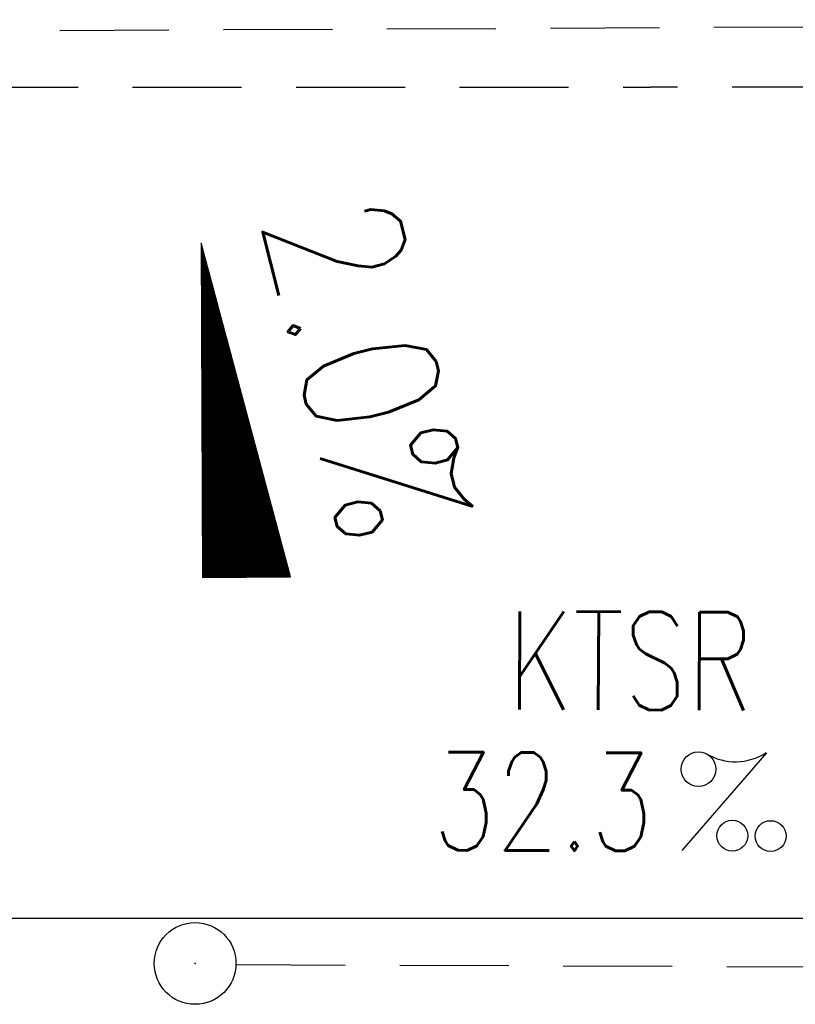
# Model space of a CAD drawing. Extents: x 0 to 1135, y 0 to 420.
# Tile 5 of 35: x 351 to 365, y 202 to 220. Entities that reach past the tile are written whole.
import ezdxf
from ezdxf.enums import TextEntityAlignment as Align

# ---------------------------------------------------------------- set-up
doc = ezdxf.new("R2010")
doc.units = 0
doc.header["$LTSCALE"] = 2
doc.header["$MEASUREMENT"] = 0
doc.linetypes.add('AUSGEZOGEN', pattern=[0])
doc.linetypes.add('GESTRICH-X2', pattern=[1.5, 1, -0.5])
doc.layers.get('0').update_dxf_attribs({"linetype": 'AUSGEZOGEN'})
for name, color, linetype in [('FBR', 8, 'CONTINUOUS'), ('GEF', 1, 'AUSGEZOGEN'), ('KANAL', 7, 'GESTRICH-X2'), ('MS-UEBERFAHRT', 8, 'GESTRICH-X2'), ('SCHSYMBOL', 7, 'CONTINUOUS'), ('TEXTO', 4, 'CONTINUOUS'), ('TEXTU', 4, 'CONTINUOUS')]:
    doc.layers.add(name, color=color, linetype=linetype)
doc.styles.add('ROMANS', font='romans.shx', dxfattribs={"width": 0.8})

# ---------------------------------------------------------------- blocks, each defined once
blk = doc.blocks.new('PROM')
blk.add_line((1.566, 1.817), (0.019, 0.015))
for centre, radius in [((0.317, 1.51), 0.317), ((0.943, 0.291), 0.283), ((1.645, 0.287), 0.283)]:
    blk.add_circle(centre, radius)
blk.add_arc((0.992, 2.682), 1.033, 239.1414, 303.3549)
blk = doc.blocks.new('GST')
at = {"color": 0}
blk.add_circle((0, 0), 0.75, dxfattribs=at)
blk.add_point((0, 0), dxfattribs=at)
blk = doc.blocks.new('10')
blk.add_blockref('GST', (0, 0))
blk = doc.blocks.new('*X17')
at = {"color": 0}
for p, q in [((725.827, 193.844), (727.436, 195.453)), ((725.827, 193.853), (727.427, 195.453)), ((725.827, 193.861), (727.418, 195.453)), ((725.827, 193.87), (727.409, 195.453)), ((725.827, 193.879), (727.401, 195.453)), ((725.827, 193.888), (727.392, 195.453)), ((725.827, 193.897), (727.383, 195.453)), ((725.827, 193.906), (727.374, 195.453)), ((725.827, 193.914), (727.365, 195.453)), ((725.827, 193.923), (727.356, 195.453)), ((725.827, 193.932), (727.347, 195.453)), ((725.827, 193.941), (727.339, 195.453)), ((725.827, 193.95), (727.33, 195.453)), ((725.827, 193.959), (727.321, 195.453)), ((725.827, 193.967), (727.312, 195.453)), ((725.827, 193.976), (727.303, 195.453)), ((725.827, 193.985), (727.294, 195.453)), ((725.827, 193.994), (727.286, 195.453)), ((725.827, 194.003), (727.277, 195.453)), ((725.827, 194.012), (727.268, 195.453)), ((725.827, 194.02), (727.259, 195.453)), ((725.827, 194.029), (727.25, 195.453)), ((725.827, 194.038), (727.241, 195.453)), ((725.827, 194.047), (727.233, 195.453)), ((725.827, 194.056), (727.224, 195.453)), ((725.827, 194.065), (727.215, 195.453)), ((725.827, 194.073), (727.206, 195.453)), ((725.827, 194.082), (727.197, 195.453)), ((725.827, 194.091), (727.188, 195.453)), ((725.827, 194.1), (727.18, 195.453)), ((725.827, 194.109), (727.171, 195.453)), ((725.827, 194.118), (727.162, 195.453)), ((725.827, 194.127), (727.153, 195.453)), ((725.827, 194.135), (727.144, 195.453)), ((725.827, 194.144), (727.135, 195.453)), ((725.827, 194.153), (727.127, 195.453)), ((725.827, 194.162), (727.118, 195.453)), ((725.827, 194.171), (727.109, 195.453)), ((725.827, 194.18), (727.1, 195.453)), ((725.827, 194.188), (727.091, 195.453)), ((725.827, 194.197), (727.082, 195.453)), ((725.827, 194.206), (727.073, 195.453)), ((725.827, 194.215), (727.065, 195.453)), ((725.827, 194.224), (727.056, 195.453)), ((725.827, 194.233), (727.047, 195.453)), ((725.827, 194.241), (727.038, 195.453)), ((725.827, 194.25), (727.029, 195.453)), ((725.827, 194.259), (727.02, 195.453)), ((725.827, 194.268), (727.012, 195.453)), ((725.827, 194.277), (727.003, 195.453)), ((725.827, 194.286), (726.994, 195.453)), ((725.827, 194.294), (726.985, 195.453)), ((725.827, 194.303), (726.976, 195.453)), ((725.827, 194.312), (726.967, 195.453)), ((725.827, 194.321), (726.959, 195.453)), ((725.827, 194.33), (726.95, 195.453)), ((725.827, 194.339), (726.941, 195.453)), ((725.827, 194.348), (726.932, 195.453)), ((725.827, 194.356), (726.923, 195.453)), ((725.827, 194.365), (726.914, 195.453)), ((725.827, 194.374), (726.906, 195.453)), ((725.827, 194.383), (726.897, 195.453)), ((725.827, 194.392), (726.888, 195.453)), ((725.827, 194.401), (726.879, 195.453)), ((725.827, 194.409), (726.87, 195.453)), ((725.827, 194.418), (726.861, 195.453)), ((725.827, 194.427), (726.853, 195.453)), ((725.827, 194.436), (726.844, 195.453)), ((725.827, 194.445), (726.835, 195.453)), ((725.827, 194.454), (726.826, 195.453)), ((725.827, 194.462), (726.817, 195.453)), ((725.827, 194.471), (726.808, 195.453)), ((725.827, 194.48), (726.799, 195.453)), ((725.827, 194.489), (726.791, 195.453)), ((725.827, 194.498), (726.782, 195.453)), ((725.827, 194.507), (726.773, 195.453)), ((725.827, 194.515), (726.764, 195.453)), ((725.827, 194.524), (726.755, 195.453)), ((725.827, 194.533), (726.746, 195.453)), ((725.827, 194.542), (726.738, 195.453)), ((725.827, 194.551), (726.729, 195.453)), ((725.827, 194.56), (726.72, 195.453)), ((725.827, 194.568), (726.711, 195.453)), ((725.827, 194.577), (726.702, 195.453)), ((725.827, 194.586), (726.693, 195.453)), ((725.827, 194.595), (726.685, 195.453)), ((725.827, 194.604), (726.676, 195.453)), ((725.827, 194.613), (726.667, 195.453)), ((725.827, 194.622), (726.658, 195.453)), ((725.827, 194.63), (726.649, 195.453)), ((725.827, 194.639), (726.64, 195.453)), ((725.827, 194.648), (726.632, 195.453)), ((725.827, 194.657), (726.623, 195.453)), ((725.827, 194.666), (726.614, 195.453)), ((725.827, 194.675), (726.605, 195.453)), ((725.827, 194.683), (726.596, 195.453)), ((725.827, 194.692), (726.587, 195.453)), ((725.827, 194.701), (726.579, 195.453)), ((725.827, 194.71), (726.57, 195.453)), ((725.827, 194.719), (726.561, 195.453)), ((725.827, 194.728), (726.552, 195.453)), ((725.827, 194.736), (726.543, 195.453)), ((725.827, 194.745), (726.534, 195.453)), ((725.827, 194.754), (726.525, 195.453)), ((725.827, 194.763), (726.517, 195.453)), ((725.827, 194.772), (726.508, 195.453)), ((725.827, 194.781), (726.499, 195.453)), ((725.827, 194.789), (726.49, 195.453)), ((725.827, 194.798), (726.481, 195.453)), ((725.827, 194.807), (726.472, 195.453)), ((725.827, 194.816), (726.464, 195.453)), ((725.827, 194.825), (726.455, 195.453)), ((725.827, 194.834), (726.446, 195.453)), ((725.827, 194.842), (726.437, 195.453)), ((725.827, 194.851), (726.428, 195.453)), ((725.827, 194.86), (726.419, 195.453)), ((725.827, 194.869), (726.411, 195.453)), ((725.827, 194.878), (726.402, 195.453)), ((725.827, 194.887), (726.393, 195.453)), ((725.827, 194.896), (726.384, 195.453)), ((725.827, 194.904), (726.375, 195.453)), ((725.827, 194.913), (726.366, 195.453)), ((725.827, 194.922), (726.358, 195.453)), ((725.827, 194.931), (726.349, 195.453)), ((725.827, 194.94), (726.34, 195.453)), ((725.827, 194.949), (726.331, 195.453)), ((725.827, 194.957), (726.322, 195.453)), ((725.827, 194.966), (726.313, 195.453)), ((725.827, 194.975), (726.305, 195.453)), ((725.827, 194.984), (726.296, 195.453)), ((725.827, 194.993), (726.287, 195.453)), ((725.827, 195.002), (726.278, 195.453)), ((725.827, 195.01), (726.269, 195.453)), ((725.827, 195.019), (726.26, 195.453)), ((725.827, 195.028), (726.251, 195.453)), ((725.827, 195.037), (726.243, 195.453)), ((725.827, 195.046), (726.234, 195.453)), ((725.827, 195.055), (726.225, 195.453)), ((725.827, 195.063), (726.216, 195.453)), ((725.827, 195.072), (726.207, 195.453)), ((725.827, 195.081), (726.198, 195.453)), ((725.827, 195.09), (726.19, 195.453)), ((725.827, 195.099), (726.181, 195.453)), ((725.827, 195.108), (726.172, 195.453)), ((725.827, 195.116), (726.163, 195.453)), ((725.827, 195.125), (726.154, 195.453)), ((725.827, 195.134), (726.145, 195.453)), ((725.827, 195.143), (726.137, 195.453)), ((725.827, 195.152), (726.128, 195.453)), ((725.827, 195.161), (726.119, 195.453)), ((725.827, 195.17), (726.11, 195.453)), ((725.827, 195.178), (726.101, 195.453)), ((725.827, 195.187), (726.092, 195.453)), ((725.827, 195.196), (726.084, 195.453)), ((725.827, 195.205), (726.075, 195.453)), ((725.827, 195.214), (726.066, 195.453)), ((725.827, 195.223), (726.057, 195.453)), ((725.827, 195.231), (726.048, 195.453)), ((725.827, 195.24), (726.039, 195.453)), ((725.827, 195.249), (726.031, 195.453)), ((725.827, 195.258), (726.022, 195.453)), ((725.827, 195.267), (726.013, 195.453)), ((725.827, 195.276), (726.004, 195.453)), ((725.827, 195.284), (725.995, 195.453)), ((725.827, 195.293), (725.986, 195.453)), ((725.827, 195.302), (725.977, 195.453)), ((725.827, 195.311), (725.969, 195.453)), ((725.827, 195.32), (725.96, 195.453)), ((725.827, 195.329), (725.951, 195.453)), ((725.827, 195.337), (725.942, 195.453)), ((725.827, 195.346), (725.933, 195.453)), ((725.827, 195.355), (725.924, 195.453)), ((725.827, 195.364), (725.916, 195.453)), ((725.827, 195.373), (725.907, 195.453)), ((725.827, 195.382), (725.898, 195.453)), ((725.827, 195.39), (725.889, 195.453)), ((725.827, 195.399), (725.88, 195.453)), ((725.827, 195.408), (725.871, 195.453)), ((725.827, 195.417), (725.863, 195.453)), ((725.827, 195.426), (725.854, 195.453)), ((725.827, 195.435), (725.845, 195.453)), ((725.827, 195.444), (725.836, 195.453)), ((725.827, 193.826), (727.433, 195.433)), ((725.827, 193.817), (727.43, 195.421)), ((725.827, 193.808), (727.427, 195.409)), ((725.827, 193.799), (727.424, 195.397)), ((725.827, 193.791), (727.421, 195.385)), ((725.827, 193.782), (727.418, 195.373)), ((725.827, 193.773), (727.414, 195.361)), ((725.827, 193.764), (727.411, 195.349)), ((725.827, 193.755), (727.408, 195.337)), ((725.827, 193.746), (727.405, 195.325)), ((725.827, 193.738), (727.402, 195.313)), ((725.827, 193.729), (727.399, 195.301)), ((725.827, 193.72), (727.395, 195.289)), ((725.827, 193.711), (727.392, 195.277)), ((725.827, 193.702), (727.389, 195.265)), ((725.827, 193.693), (727.386, 195.253)), ((725.827, 193.685), (727.383, 195.241)), ((725.827, 193.676), (727.38, 195.229)), ((725.827, 193.667), (727.377, 195.217)), ((725.827, 193.658), (727.373, 195.205)), ((725.827, 193.649), (727.37, 195.193)), ((725.827, 193.64), (727.367, 195.181)), ((725.827, 193.632), (727.364, 195.169)), ((725.827, 193.623), (727.361, 195.157)), ((725.827, 193.614), (727.358, 195.145)), ((725.827, 193.605), (727.354, 195.133)), ((725.827, 193.596), (727.351, 195.121)), ((725.827, 193.587), (727.348, 195.109)), ((725.827, 193.579), (727.345, 195.097)), ((725.827, 193.57), (727.342, 195.085)), ((725.827, 193.561), (727.339, 195.073)), ((725.827, 193.552), (727.336, 195.061)), ((725.827, 193.543), (727.332, 195.049)), ((725.827, 193.534), (727.329, 195.037)), ((725.827, 193.525), (727.326, 195.025)), ((725.827, 193.517), (727.323, 195.013)), ((725.827, 193.508), (727.32, 195.001)), ((725.827, 193.499), (727.317, 194.989)), ((725.827, 193.49), (727.313, 194.977)), ((725.827, 193.481), (727.31, 194.965)), ((725.827, 193.472), (727.307, 194.953)), ((725.827, 193.464), (727.304, 194.941)), ((725.827, 193.455), (727.301, 194.929)), ((725.827, 193.446), (727.298, 194.917)), ((725.827, 193.437), (727.295, 194.905)), ((725.827, 193.428), (727.291, 194.893)), ((725.827, 193.419), (727.288, 194.881)), ((725.827, 193.411), (727.285, 194.869)), ((725.827, 193.402), (727.282, 194.857)), ((725.827, 193.393), (727.279, 194.845)), ((725.827, 193.384), (727.276, 194.833)), ((725.827, 193.375), (727.272, 194.821)), ((725.827, 193.366), (727.269, 194.809)), ((725.827, 193.358), (727.266, 194.797)), ((725.827, 193.349), (727.263, 194.785)), ((725.827, 193.34), (727.26, 194.773)), ((725.827, 193.331), (727.257, 194.761)), ((725.827, 193.322), (727.254, 194.749)), ((725.827, 193.313), (727.25, 194.737)), ((725.827, 193.305), (727.247, 194.725)), ((725.827, 193.296), (727.244, 194.713)), ((725.827, 193.287), (727.241, 194.701)), ((725.827, 193.278), (727.238, 194.689)), ((725.827, 193.269), (727.235, 194.677)), ((725.827, 193.26), (727.231, 194.665)), ((725.827, 193.251), (727.228, 194.653)), ((725.827, 193.243), (727.225, 194.641)), ((725.827, 193.234), (727.222, 194.629)), ((725.827, 193.225), (727.219, 194.617)), ((725.827, 193.216), (727.216, 194.605)), ((725.827, 193.207), (727.213, 194.593)), ((725.827, 193.198), (727.209, 194.581)), ((725.827, 193.19), (727.206, 194.569)), ((725.827, 193.181), (727.203, 194.557)), ((725.827, 193.172), (727.2, 194.545)), ((725.827, 193.163), (727.197, 194.533)), ((725.827, 193.154), (727.194, 194.521)), ((725.827, 193.145), (727.19, 194.509)), ((725.827, 193.137), (727.187, 194.497)), ((725.827, 193.128), (727.184, 194.485)), ((725.827, 193.119), (727.181, 194.473)), ((725.827, 193.11), (727.178, 194.461)), ((725.827, 193.101), (727.175, 194.449)), ((725.827, 193.092), (727.172, 194.437)), ((725.827, 193.084), (727.168, 194.425)), ((725.827, 193.075), (727.165, 194.413)), ((725.827, 193.066), (727.162, 194.401)), ((725.827, 193.057), (727.159, 194.389)), ((725.827, 193.048), (727.156, 194.377)), ((725.827, 193.039), (727.153, 194.365)), ((725.827, 193.031), (727.149, 194.353)), ((725.827, 193.022), (727.146, 194.341)), ((725.827, 193.013), (727.143, 194.329)), ((725.827, 193.004), (727.14, 194.317)), ((725.827, 192.995), (727.137, 194.305)), ((725.827, 192.986), (727.134, 194.293)), ((725.827, 192.977), (727.131, 194.281)), ((725.827, 192.969), (727.127, 194.269)), ((725.827, 192.96), (727.124, 194.257)), ((725.827, 192.951), (727.121, 194.245)), ((725.827, 192.942), (727.118, 194.233)), ((725.827, 192.933), (727.115, 194.221)), ((725.827, 192.924), (727.112, 194.209)), ((725.827, 192.916), (727.108, 194.197)), ((725.827, 192.907), (727.105, 194.185)), ((725.827, 192.898), (727.102, 194.173)), ((725.827, 192.889), (727.099, 194.161)), ((725.827, 192.88), (727.096, 194.15)), ((725.827, 192.871), (727.093, 194.138)), ((725.827, 192.863), (727.09, 194.126)), ((725.827, 192.854), (727.086, 194.114)), ((725.827, 192.845), (727.083, 194.102)), ((725.827, 192.836), (727.08, 194.09)), ((725.827, 192.827), (727.077, 194.078)), ((725.827, 192.818), (727.074, 194.066)), ((725.827, 192.81), (727.071, 194.054)), ((725.827, 192.801), (727.068, 194.042)), ((725.827, 192.792), (727.064, 194.03)), ((725.827, 192.783), (727.061, 194.018)), ((725.827, 192.774), (727.058, 194.006)), ((725.827, 192.765), (727.055, 193.994)), ((725.827, 192.757), (727.052, 193.982)), ((725.827, 192.748), (727.049, 193.97)), ((725.827, 192.739), (727.045, 193.958)), ((725.827, 192.73), (727.042, 193.946)), ((725.827, 192.721), (727.039, 193.934)), ((725.827, 192.712), (727.036, 193.922)), ((725.827, 192.703), (727.033, 193.91)), ((725.827, 192.695), (727.03, 193.898)), ((725.827, 192.686), (727.027, 193.886)), ((725.827, 192.677), (727.023, 193.874)), ((725.827, 192.668), (727.02, 193.862)), ((725.827, 192.659), (727.017, 193.85)), ((725.827, 192.65), (727.014, 193.838)), ((725.827, 192.642), (727.011, 193.826)), ((725.827, 192.633), (727.008, 193.814)), ((725.827, 192.624), (727.004, 193.802)), ((725.827, 192.615), (727.001, 193.79)), ((725.827, 192.606), (726.998, 193.778)), ((725.827, 192.597), (726.995, 193.766)), ((725.827, 192.589), (726.992, 193.754)), ((725.827, 192.58), (726.989, 193.742)), ((725.827, 192.571), (726.986, 193.73)), ((725.827, 192.562), (726.982, 193.718)), ((725.827, 192.553), (726.979, 193.706)), ((725.827, 192.544), (726.976, 193.694)), ((725.827, 192.536), (726.973, 193.682)), ((725.827, 192.527), (726.97, 193.67)), ((725.827, 192.518), (726.967, 193.658)), ((725.827, 192.509), (726.963, 193.646)), ((725.827, 192.5), (726.96, 193.634)), ((725.827, 192.491), (726.957, 193.622)), ((725.827, 192.483), (726.954, 193.61)), ((725.827, 192.474), (726.951, 193.598)), ((725.827, 192.465), (726.948, 193.586)), ((725.827, 192.456), (726.945, 193.574)), ((725.827, 192.447), (726.941, 193.562)), ((725.827, 192.438), (726.938, 193.55)), ((725.827, 192.429), (726.935, 193.538)), ((725.827, 192.421), (726.932, 193.526)), ((725.827, 192.412), (726.929, 193.514)), ((725.827, 192.403), (726.926, 193.502)), ((725.827, 192.394), (726.922, 193.49)), ((725.827, 192.385), (726.919, 193.478)), ((725.827, 192.376), (726.916, 193.466)), ((725.827, 192.368), (726.913, 193.454)), ((725.827, 192.359), (726.91, 193.442)), ((725.827, 192.35), (726.907, 193.43)), ((725.827, 192.341), (726.904, 193.418)), ((725.827, 192.332), (726.9, 193.406)), ((725.827, 192.323), (726.897, 193.394)), ((725.827, 192.315), (726.894, 193.382)), ((725.827, 192.306), (726.891, 193.37)), ((725.827, 192.297), (726.888, 193.358)), ((725.827, 192.288), (726.885, 193.346)), ((725.827, 192.279), (726.881, 193.334)), ((725.827, 192.27), (726.878, 193.322)), ((725.827, 192.262), (726.875, 193.31)), ((725.827, 192.253), (726.872, 193.298)), ((725.827, 192.244), (726.869, 193.286)), ((725.827, 192.235), (726.866, 193.274)), ((725.827, 192.226), (726.863, 193.262)), ((725.827, 192.217), (726.859, 193.25)), ((725.827, 192.209), (726.856, 193.238)), ((725.827, 192.2), (726.853, 193.226)), ((725.827, 192.191), (726.85, 193.214)), ((725.827, 192.182), (726.847, 193.202)), ((725.827, 192.173), (726.844, 193.19)), ((725.827, 192.164), (726.84, 193.178)), ((725.827, 192.155), (726.837, 193.166)), ((725.827, 192.147), (726.834, 193.154)), ((725.827, 192.138), (726.831, 193.142)), ((725.827, 192.129), (726.828, 193.13)), ((725.827, 192.12), (726.825, 193.118)), ((725.827, 192.111), (726.822, 193.106)), ((725.827, 192.102), (726.818, 193.094)), ((725.827, 192.094), (726.815, 193.082)), ((725.827, 192.085), (726.812, 193.07)), ((725.827, 192.076), (726.809, 193.058)), ((725.827, 192.067), (726.806, 193.046)), ((725.827, 192.058), (726.803, 193.034)), ((725.827, 192.049), (726.799, 193.022)), ((725.827, 192.041), (726.796, 193.01)), ((725.827, 192.032), (726.793, 192.998)), ((725.827, 192.023), (726.79, 192.986)), ((725.827, 192.014), (726.787, 192.974)), ((725.827, 192.005), (726.784, 192.962)), ((725.827, 191.996), (726.781, 192.95)), ((725.827, 191.988), (726.777, 192.938)), ((725.827, 191.979), (726.774, 192.926)), ((725.827, 191.97), (726.771, 192.914)), ((725.827, 191.961), (726.768, 192.902)), ((725.827, 191.952), (726.765, 192.89)), ((725.827, 191.943), (726.762, 192.878)), ((725.827, 191.935), (726.758, 192.866)), ((725.827, 191.926), (726.755, 192.854)), ((725.827, 191.917), (726.752, 192.842)), ((725.827, 191.908), (726.749, 192.83)), ((725.827, 191.899), (726.746, 192.818)), ((725.827, 191.89), (726.743, 192.806)), ((725.827, 191.881), (726.74, 192.794)), ((725.827, 191.873), (726.736, 192.782)), ((725.827, 191.864), (726.733, 192.77)), ((725.827, 191.855), (726.73, 192.758)), ((725.827, 191.846), (726.727, 192.746)), ((725.827, 191.837), (726.724, 192.734)), ((725.827, 191.828), (726.721, 192.722)), ((725.827, 191.82), (726.717, 192.71)), ((725.827, 191.811), (726.714, 192.698)), ((725.827, 191.802), (726.711, 192.686)), ((725.827, 191.793), (726.708, 192.674)), ((725.827, 191.784), (726.705, 192.662)), ((725.827, 191.775), (726.702, 192.65)), ((725.827, 191.767), (726.699, 192.639)), ((725.827, 191.758), (726.695, 192.627)), ((725.827, 191.749), (726.692, 192.615)), ((725.827, 191.74), (726.689, 192.603)), ((725.827, 191.731), (726.686, 192.591)), ((725.827, 191.722), (726.683, 192.579)), ((725.827, 191.714), (726.68, 192.567)), ((725.827, 191.705), (726.677, 192.555)), ((725.827, 191.696), (726.673, 192.543)), ((725.827, 191.687), (726.67, 192.531)), ((725.827, 191.678), (726.667, 192.519)), ((725.827, 191.669), (726.664, 192.507)), ((725.827, 191.66), (726.661, 192.495)), ((725.827, 191.652), (726.658, 192.483)), ((725.827, 191.643), (726.654, 192.471)), ((725.827, 191.634), (726.651, 192.459)), ((725.827, 191.625), (726.648, 192.447)), ((725.827, 191.616), (726.645, 192.435)), ((725.827, 191.607), (726.642, 192.423)), ((725.827, 191.599), (726.639, 192.411)), ((725.827, 191.59), (726.636, 192.399)), ((725.827, 191.581), (726.632, 192.387)), ((725.827, 191.572), (726.629, 192.375)), ((725.827, 191.563), (726.626, 192.363)), ((725.827, 191.554), (726.623, 192.351)), ((725.827, 191.546), (726.62, 192.339)), ((725.827, 191.537), (726.617, 192.327)), ((725.827, 191.528), (726.613, 192.315)), ((725.827, 191.519), (726.61, 192.303)), ((725.827, 191.51), (726.607, 192.291)), ((725.827, 191.501), (726.604, 192.279)), ((725.827, 191.493), (726.601, 192.267)), ((725.827, 191.484), (726.598, 192.255)), ((725.827, 191.475), (726.595, 192.243)), ((725.827, 191.466), (726.591, 192.231)), ((725.827, 191.457), (726.588, 192.219)), ((725.827, 191.448), (726.585, 192.207)), ((725.827, 191.44), (726.582, 192.195)), ((725.827, 191.431), (726.579, 192.183)), ((725.827, 191.422), (726.576, 192.171)), ((725.827, 191.413), (726.572, 192.159)), ((725.827, 191.404), (726.569, 192.147)), ((725.827, 191.395), (726.566, 192.135)), ((725.827, 191.386), (726.563, 192.123)), ((725.827, 191.378), (726.56, 192.111)), ((725.827, 191.369), (726.557, 192.099)), ((725.827, 191.36), (726.554, 192.087)), ((725.827, 191.351), (726.55, 192.075)), ((725.827, 191.342), (726.547, 192.063)), ((725.827, 191.333), (726.544, 192.051)), ((725.827, 191.325), (726.541, 192.039)), ((725.827, 191.316), (726.538, 192.027)), ((725.827, 191.307), (726.535, 192.015)), ((725.827, 191.298), (726.531, 192.003)), ((725.827, 191.289), (726.528, 191.991)), ((725.827, 191.28), (726.525, 191.979)), ((725.827, 191.272), (726.522, 191.967)), ((725.827, 191.263), (726.519, 191.955)), ((725.827, 191.254), (726.516, 191.943)), ((725.827, 191.245), (726.513, 191.931)), ((725.827, 191.236), (726.509, 191.919)), ((725.827, 191.227), (726.506, 191.907)), ((725.827, 191.219), (726.503, 191.895)), ((725.827, 191.21), (726.5, 191.883)), ((725.827, 191.201), (726.497, 191.871)), ((725.827, 191.192), (726.494, 191.859)), ((725.827, 191.183), (726.49, 191.847)), ((725.827, 191.174), (726.487, 191.835)), ((725.827, 191.166), (726.484, 191.823)), ((725.827, 191.157), (726.481, 191.811)), ((725.827, 191.148), (726.478, 191.799)), ((725.827, 191.139), (726.475, 191.787)), ((725.827, 191.13), (726.472, 191.775)), ((725.827, 191.121), (726.468, 191.763)), ((725.827, 191.112), (726.465, 191.751)), ((725.827, 191.104), (726.462, 191.739)), ((725.827, 191.095), (726.459, 191.727)), ((725.827, 191.086), (726.456, 191.715)), ((725.827, 191.077), (726.453, 191.703)), ((725.827, 191.068), (726.449, 191.691)), ((725.827, 191.059), (726.446, 191.679)), ((725.827, 191.051), (726.443, 191.667)), ((725.827, 191.042), (726.44, 191.655)), ((725.827, 191.033), (726.437, 191.643)), ((725.827, 191.024), (726.434, 191.631)), ((725.827, 191.015), (726.431, 191.619)), ((725.827, 191.006), (726.427, 191.607)), ((725.827, 190.998), (726.424, 191.595)), ((725.827, 190.989), (726.421, 191.583)), ((725.827, 190.98), (726.418, 191.571)), ((725.827, 190.971), (726.415, 191.559)), ((725.827, 190.962), (726.412, 191.547)), ((725.827, 190.953), (726.408, 191.535)), ((725.827, 190.945), (726.405, 191.523)), ((725.827, 190.936), (726.402, 191.511)), ((725.827, 190.927), (726.399, 191.499)), ((725.827, 190.918), (726.396, 191.487)), ((725.827, 190.909), (726.393, 191.475)), ((725.827, 190.9), (726.39, 191.463)), ((725.827, 190.892), (726.386, 191.451)), ((725.827, 190.883), (726.383, 191.439)), ((725.827, 190.874), (726.38, 191.427)), ((725.827, 190.865), (726.377, 191.415)), ((725.827, 190.856), (726.374, 191.403)), ((725.827, 190.847), (726.371, 191.391)), ((725.827, 190.838), (726.367, 191.379)), ((725.827, 190.83), (726.364, 191.367)), ((725.827, 190.821), (726.361, 191.355)), ((725.827, 190.812), (726.358, 191.343)), ((725.827, 190.803), (726.355, 191.331)), ((725.827, 190.794), (726.352, 191.319)), ((725.827, 190.785), (726.349, 191.307)), ((725.827, 190.777), (726.345, 191.295)), ((725.827, 190.768), (726.342, 191.283)), ((725.827, 190.759), (726.339, 191.271)), ((725.827, 190.75), (726.336, 191.259)), ((725.827, 190.741), (726.333, 191.247)), ((725.827, 190.732), (726.33, 191.235)), ((725.827, 190.724), (726.326, 191.223)), ((725.827, 190.715), (726.323, 191.211)), ((725.827, 190.706), (726.32, 191.199)), ((725.827, 190.697), (726.317, 191.187)), ((725.827, 190.688), (726.314, 191.175)), ((725.827, 190.679), (726.311, 191.163)), ((725.827, 190.671), (726.308, 191.151)), ((725.827, 190.662), (726.304, 191.139)), ((725.827, 190.653), (726.301, 191.128)), ((725.827, 190.644), (726.298, 191.116)), ((725.827, 190.635), (726.295, 191.104)), ((725.827, 190.626), (726.292, 191.092)), ((725.827, 190.618), (726.289, 191.08)), ((725.827, 190.609), (726.286, 191.068)), ((725.827, 190.6), (726.282, 191.056)), ((725.827, 190.591), (726.279, 191.044)), ((725.827, 190.582), (726.276, 191.032)), ((725.827, 190.573), (726.273, 191.02)), ((725.827, 190.564), (726.27, 191.008)), ((725.827, 190.556), (726.267, 190.996)), ((725.827, 190.547), (726.263, 190.984)), ((725.827, 190.538), (726.26, 190.972)), ((725.827, 190.529), (726.257, 190.96)), ((725.827, 190.52), (726.254, 190.948)), ((725.827, 190.511), (726.251, 190.936)), ((725.827, 190.503), (726.248, 190.924)), ((725.827, 190.494), (726.245, 190.912)), ((725.827, 190.485), (726.241, 190.9)), ((725.827, 190.476), (726.238, 190.888)), ((725.827, 190.467), (726.235, 190.876)), ((725.827, 190.458), (726.232, 190.864)), ((725.827, 190.45), (726.229, 190.852)), ((725.827, 190.441), (726.226, 190.84)), ((725.827, 190.432), (726.222, 190.828)), ((725.827, 190.423), (726.219, 190.816)), ((725.827, 190.414), (726.216, 190.804)), ((725.827, 190.405), (726.213, 190.792)), ((725.827, 190.397), (726.21, 190.78)), ((725.827, 190.388), (726.207, 190.768)), ((725.827, 190.379), (726.204, 190.756)), ((725.827, 190.37), (726.2, 190.744)), ((725.827, 190.361), (726.197, 190.732)), ((725.827, 190.352), (726.194, 190.72)), ((725.827, 190.344), (726.191, 190.708)), ((725.827, 190.335), (726.188, 190.696)), ((725.827, 190.326), (726.185, 190.684)), ((725.827, 190.317), (726.181, 190.672)), ((725.827, 190.308), (726.178, 190.66)), ((725.827, 190.299), (726.175, 190.648)), ((725.827, 190.29), (726.172, 190.636)), ((725.827, 190.282), (726.169, 190.624)), ((725.827, 190.273), (726.166, 190.612)), ((725.827, 190.264), (726.163, 190.6)), ((725.827, 190.255), (726.159, 190.588)), ((725.827, 190.246), (726.156, 190.576)), ((725.827, 190.237), (726.153, 190.564)), ((725.827, 190.229), (726.15, 190.552)), ((725.827, 190.22), (726.147, 190.54)), ((725.827, 190.211), (726.144, 190.528)), ((725.827, 190.202), (726.14, 190.516)), ((725.827, 190.193), (726.137, 190.504)), ((725.827, 190.184), (726.134, 190.492)), ((725.827, 190.176), (726.131, 190.48)), ((725.827, 190.167), (726.128, 190.468)), ((725.827, 190.158), (726.125, 190.456)), ((725.827, 190.149), (726.122, 190.444)), ((725.827, 190.14), (726.118, 190.432)), ((725.827, 190.131), (726.115, 190.42)), ((725.827, 190.123), (726.112, 190.408)), ((725.827, 190.114), (726.109, 190.396)), ((725.827, 190.105), (726.106, 190.384)), ((725.827, 190.096), (726.103, 190.372)), ((725.827, 190.087), (726.099, 190.36)), ((725.827, 190.078), (726.096, 190.348)), ((725.827, 190.07), (726.093, 190.336)), ((725.827, 190.061), (726.09, 190.324)), ((725.827, 190.052), (726.087, 190.312)), ((725.827, 190.043), (726.084, 190.3)), ((725.827, 190.034), (726.081, 190.288)), ((725.827, 190.025), (726.077, 190.276)), ((725.827, 190.016), (726.074, 190.264)), ((725.827, 190.008), (726.071, 190.252)), ((725.827, 189.999), (726.068, 190.24)), ((725.827, 189.99), (726.065, 190.228)), ((725.827, 189.981), (726.062, 190.216)), ((725.827, 189.972), (726.058, 190.204)), ((725.827, 189.963), (726.055, 190.192)), ((725.827, 189.955), (726.052, 190.18)), ((725.827, 189.946), (726.049, 190.168)), ((725.827, 189.937), (726.046, 190.156)), ((725.827, 189.928), (726.043, 190.144)), ((725.827, 189.919), (726.04, 190.132)), ((725.827, 189.91), (726.036, 190.12)), ((725.827, 189.902), (726.033, 190.108)), ((725.827, 189.893), (726.03, 190.096)), ((725.827, 189.884), (726.027, 190.084)), ((725.827, 189.875), (726.024, 190.072)), ((725.827, 189.866), (726.021, 190.06)), ((725.827, 189.857), (726.017, 190.048)), ((725.827, 189.849), (726.014, 190.036)), ((725.827, 189.84), (726.011, 190.024)), ((725.827, 189.831), (726.008, 190.012)), ((725.827, 189.822), (726.005, 190)), ((725.827, 189.813), (726.002, 189.988)), ((725.827, 189.804), (725.999, 189.976)), ((725.827, 189.796), (725.995, 189.964)), ((725.827, 189.787), (725.992, 189.952)), ((725.827, 189.778), (725.989, 189.94)), ((725.827, 189.769), (725.986, 189.928)), ((725.827, 189.76), (725.983, 189.916)), ((725.827, 189.751), (725.98, 189.904)), ((725.827, 189.742), (725.976, 189.892)), ((725.827, 189.734), (725.973, 189.88)), ((725.827, 189.725), (725.97, 189.868)), ((725.827, 189.716), (725.967, 189.856)), ((725.827, 189.707), (725.964, 189.844)), ((725.827, 189.698), (725.961, 189.832)), ((725.827, 189.689), (725.958, 189.82)), ((725.827, 189.681), (725.954, 189.808)), ((725.827, 189.672), (725.951, 189.796)), ((725.827, 189.663), (725.948, 189.784)), ((725.827, 189.654), (725.945, 189.772)), ((725.827, 189.645), (725.942, 189.76)), ((725.827, 189.636), (725.939, 189.748)), ((725.827, 189.628), (725.935, 189.736)), ((725.827, 189.619), (725.932, 189.724)), ((725.827, 189.61), (725.929, 189.712)), ((725.827, 189.601), (725.926, 189.7)), ((725.827, 189.592), (725.923, 189.688)), ((725.827, 189.583), (725.92, 189.676)), ((725.827, 189.575), (725.917, 189.664)), ((725.827, 189.566), (725.913, 189.652)), ((725.827, 189.557), (725.91, 189.64)), ((725.827, 189.548), (725.907, 189.628)), ((725.827, 189.539), (725.904, 189.616)), ((725.827, 189.53), (725.901, 189.605)), ((725.827, 189.521), (725.898, 189.593)), ((725.827, 189.513), (725.895, 189.581)), ((725.827, 189.504), (725.891, 189.569)), ((725.827, 189.495), (725.888, 189.557)), ((725.827, 189.486), (725.885, 189.545)), ((725.827, 189.477), (725.882, 189.533)), ((725.827, 189.468), (725.879, 189.521)), ((725.827, 189.46), (725.876, 189.509)), ((725.827, 189.451), (725.872, 189.497)), ((725.827, 189.442), (725.869, 189.485)), ((725.827, 189.433), (725.866, 189.473)), ((725.827, 189.424), (725.863, 189.461)), ((725.827, 189.415), (725.86, 189.449)), ((725.827, 189.407), (725.857, 189.437)), ((725.827, 189.398), (725.854, 189.425)), ((725.827, 189.389), (725.85, 189.413)), ((725.827, 189.38), (725.847, 189.401)), ((725.827, 189.371), (725.844, 189.389)), ((725.827, 189.362), (725.841, 189.377)), ((725.827, 189.354), (725.838, 189.365)), ((725.827, 189.345), (725.835, 189.353)), ((725.827, 189.336), (725.831, 189.341))]:
    blk.add_line(p, q, dxfattribs=at)
blk = doc.blocks.new('GEF')
at = {"color": 0}
for p, q in [((0.01, 0.018), (0.01, 6.148)), ((1.622, 6.148), (0.01, 0.018)), ((0.01, 6.148), (1.622, 6.148))]:
    blk.add_line(p, q, dxfattribs=at)
blk.add_blockref('*X17', (-725.817, -189.305), dxfattribs=at)

msp = doc.modelspace()

# ---------------------------------------------------------------- linework, layer by layer
at = {"layer": 'FBR'}
msp.add_lwpolyline([(287.631, 203.356), (300.101, 203.191), (316.958, 203.121), (325.264, 203.121), (350.264, 203.121), (375.263, 203.121), (400.264, 203.121), (425.264, 203.122), (575.263, 203.121), (825.263, 203.122), (950, 203.121)], dxfattribs=at)
at = {"layer": 'KANAL'}
for p, q in [((339.928, 219.356), (393.462, 219.61)), ((355.166, 202.27), (393.251, 202.138))]:
    msp.add_line(p, q, dxfattribs=at)
at = {"layer": 'MS-UEBERFAHRT'}
msp.add_lwpolyline([(259.395, 219.205, 0.000464), (263.236, 219.097, 0.001712), (275.225, 218.81, 0.001441), (290.255, 218.544, 0.002168), (300.245, 218.44, 0.000482), (311.704, 218.382, 0.001045), (316.989, 218.371, 0.000005), (321.126, 218.371, -0.000024), (325.263, 218.371), (350.264, 218.371, 0.000003), (362.763, 218.371, -0.000005), (375.263, 218.371, -0.000005), (387.764, 218.371, 0.000005), (400.264, 218.371, 0.000004), (412.764, 218.371, -0.000003), (425.263, 218.372, -0.000002), (459.66, 218.372, 0.000002)], format="xyb", dxfattribs=at)

# ---------------------------------------------------------------- block references
at = {"layer": 'GEF', "xscale": -1, "rotation": 180.2379968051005}
msp.add_blockref('GEF', (354.513, 215.525), dxfattribs=at)
at = {"layer": 'SCHSYMBOL', "rotation": 3.548496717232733e-05}
msp.add_blockref('10', (354.41, 202.292), dxfattribs=at)
at = {"layer": 'TEXTU', "rotation": 359.7871354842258}
msp.add_blockref('PROM', (363.323, 204.348), dxfattribs=at)

# ---------------------------------------------------------------- texts
at = {"layer": 'GEF', "style": 'ROMANS', "width": 0.8}
msp.add_text('2.0%%%', height=2.5, rotation=284.216, dxfattribs=at).set_placement((355.587, 215.962))
at = {"layer": 'TEXTO', "style": 'ROMANS', "width": 0.75}
msp.add_text('KTSR DN 100', height=1.8, rotation=359.7871, dxfattribs=at).set_placement((366.292, 206.93), align=Align.CENTER)
at = {"layer": 'TEXTU', "style": 'ROMANS', "width": 0.75}
msp.add_text('32.3', height=1.8, rotation=359.7871, dxfattribs=at).set_placement((358.766, 204.37))

doc.saveas('drawing.dxf')
